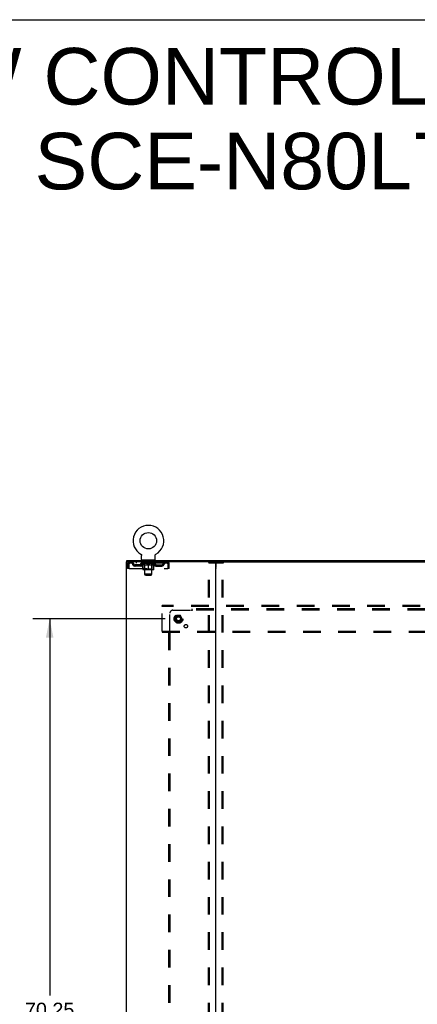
# Model space of a CAD drawing. Header units: inches. Extents: x 0 to 268, y 0 to 174.
# Tile 78 of 79: x 177 to 211, y 91 to 174. Entities that reach past the tile are written whole.
import ezdxf

# ---------------------------------------------------------------- set-up
doc = ezdxf.new("R2010")
doc.units = ezdxf.units.IN
doc.header["$LTSCALE"] = 14.749625
doc.header["$MEASUREMENT"] = 0
doc.linetypes.add('DOT', pattern=[0.2, 0.1, -0.1])
doc.linetypes.add('HIDDEN', pattern=[0.2, 0.1, -0.1])
doc.layers.get('0').update_dxf_attribs({"linetype": 'CONTINUOUS'})
for name, color, linetype in [('DEFAULT_2', 8, 'HIDDEN'), ('DIMENSIONS', 7, 'CONTINUOUS'), ('SUBPANEL', 7, 'CONTINUOUS'), ('WITNESSMARKS', 7, 'CONTINUOUS')]:
    doc.layers.add(name, color=color, linetype=linetype)
doc.styles.get("Standard").update_dxf_attribs({"font": 'arial.ttf'})
doc.dimstyles.new('DIMSTYLE_1', dxfattribs={"dimtxt": 1.183125, "dimasz": 1.5775, "dimexe": 0.09, "dimexo": 0.07, "dimgap": 0.0375, "dimtad": 0, "dimtih": 1, "dimtoh": 1, "dimzin": 4, "dimdsep": 46, "dimtxsty": 'Standard', "dimblk": '_FILLED', "dimblk1": '_FILLED', "dimblk2": '_FILLED', "dimcen": 0.09, "dimadec": 3, "dimazin": 1, "dimtfac": 1, "dimtdec": 3, "dimtofl": 0, "dimtmove": 0, "dimatfit": 3, "dimldrblk": '_FILLED', "dimfxl": 0, "dimtolj": 1, "dimtzin": 4, "dimarcsym": 0})

# ---------------------------------------------------------------- blocks, each defined once
blk = doc.blocks.new('_FILLED')
at = {"color": 0, "linetype": 'ByBlock'}
blk.add_solid([(0, 0), (-1, 0.2), (-1, -0.2)], dxfattribs=at)
blk = doc.blocks.new('*D3')
at = {"layer": 'DIMENSIONS', "color": 2, "linetype": 'Continuous'}
for p, q in [((189.43, 123.383), (178.333, 123.383)), ((179.753, 123.383), (179.753, 91.845)), ((179.753, 53.133), (179.753, 89.478)), ((189.43, 53.133), (178.333, 53.133))]:
    blk.add_line(p, q, dxfattribs=at)
at = {"layer": 'DIMENSIONS', "color": 2, "linetype": 'Continuous', "xscale": 1.5775, "yscale": 1.5775, "zscale": 1.5775}
for p, rotation in [((179.753, 123.383), 90), ((179.753, 53.133), 270)]:
    blk.add_blockref('_FILLED', p, dxfattribs=dict(at, rotation=rotation))
at = {"layer": 'DIMENSIONS', "color": 2, "linetype": 'Continuous', "insert": (179.753, 91.253), "char_height": 1.1831, "width": 4.13434, "attachment_point": 2, "line_spacing_factor": 0.9}
blk.add_mtext('70.25', dxfattribs=at)

msp = doc.modelspace()

# ---------------------------------------------------------------- linework, layer by layer
at = {"color": 7, "linetype": 'Continuous'}
for p, q in [((0, 173.525), (268.175, 173.525)), ((187.379, 128.797), (187.378, 128.797)), ((187.378, 128.797), (187.383, 128.794)), ((187.381, 128.795), (187.38, 128.796)), ((187.383, 128.794), (187.387, 128.791)), ((187.387, 128.791), (187.391, 128.788)), ((187.391, 128.788), (187.395, 128.785)), ((187.395, 128.785), (187.399, 128.782)), ((187.399, 128.782), (187.403, 128.779)), ((187.403, 128.779), (187.407, 128.775)), ((187.407, 128.776), (187.41, 128.772)), ((187.41, 128.772), (187.414, 128.768)), ((187.414, 128.768), (187.417, 128.764)), ((187.417, 128.764), (187.421, 128.76)), ((187.42, 128.761), (187.424, 128.756)), ((187.423, 128.756), (187.426, 128.752)), ((187.426, 128.752), (187.429, 128.748)), ((187.429, 128.748), (187.432, 128.744)), ((187.432, 128.744), (187.434, 128.739)), ((187.434, 128.739), (187.437, 128.735)), ((187.437, 128.735), (187.439, 128.73)), ((187.439, 128.73), (187.441, 128.725)), ((187.441, 128.725), (187.443, 128.721)), ((187.443, 128.721), (187.444, 128.716)), ((187.444, 128.716), (187.446, 128.711)), ((187.446, 128.711), (187.447, 128.706)), ((187.447, 128.706), (187.448, 128.701)), ((187.448, 128.701), (187.449, 128.696)), ((187.449, 128.696), (187.45, 128.691)), ((187.45, 128.691), (187.45, 128.686)), ((187.451, 128.676), (187.451, 128.672)), ((187.451, 128.357), (187.451, 128.672)), ((188.576, 128.357), (188.576, 128.672)), ((188.577, 128.686), (188.578, 128.691)), ((188.577, 128.681), (188.577, 128.686)), ((188.578, 128.696), (188.579, 128.701)), ((188.578, 128.691), (188.578, 128.696)), ((188.579, 128.701), (188.58, 128.706)), ((188.58, 128.706), (188.582, 128.711)), ((188.582, 128.711), (188.583, 128.716)), ((188.583, 128.716), (188.585, 128.721)), ((188.585, 128.721), (188.587, 128.725)), ((188.587, 128.725), (188.589, 128.73)), ((188.589, 128.73), (188.591, 128.735)), ((188.591, 128.735), (188.593, 128.739)), ((188.593, 128.739), (188.596, 128.744)), ((188.596, 128.744), (188.598, 128.748)), ((188.598, 128.748), (188.601, 128.752)), ((188.601, 128.752), (188.604, 128.756)), ((188.604, 128.756), (188.607, 128.761)), ((188.607, 128.76), (188.61, 128.764)), ((188.61, 128.764), (188.614, 128.768)), ((188.614, 128.768), (188.617, 128.772)), ((188.617, 128.772), (188.621, 128.776)), ((188.621, 128.775), (188.624, 128.779)), ((188.624, 128.779), (188.628, 128.782)), ((188.628, 128.782), (188.632, 128.785)), ((188.632, 128.785), (188.636, 128.788)), ((188.636, 128.788), (188.64, 128.791)), ((188.64, 128.791), (188.645, 128.794)), ((188.64, 128.791), (188.642, 128.792)), ((188.645, 128.794), (188.649, 128.797)), ((188.648, 128.796), (188.646, 128.795)), ((188.649, 128.797), (188.649, 128.797)), ((186.212, 128.154), (186.212, 128.258)), ((186.25, 128.154), (186.221, 128.154)), ((187.514, 128.288), (187.514, 128.258)), ((188.514, 128.288), (187.514, 128.288)), ((188.514, 128.288), (188.514, 128.258)), ((193.62, 128.154), (256.45, 128.154))]:
    msp.add_line(p, q, dxfattribs=at)
at = {"color": 3, "linetype": 'Continuous'}
for p, q in [((186.16, 128.154), (186.16, 48.362)), ((186.221, 128.154), (186.16, 128.154)), ((186.212, 128.258), (263.858, 128.258)), ((193.62, 128.154), (186.25, 128.154)), ((193.66, 48.402), (193.66, 128.114))]:
    msp.add_line(p, q, dxfattribs=at)
at = {"color": 7, "linetype": 'Continuous'}
for points in [[(187.45, 128.686), (187.451, 128.681), (187.451, 128.676)], [(188.576, 128.672), (188.576, 128.676), (188.577, 128.681)], [(188.576, 128.672), (188.576, 128.676), (188.577, 128.681)]]:
    msp.add_lwpolyline(points, dxfattribs=at)
msp.add_circle((188.014, 129.916), 0.688, dxfattribs=at)
for centre, radius, start, end in [((188.014, 129.916), 1.288, 299.50527, 240.49473), ((187.52, 128.357), 0.069, 180, 265), ((188.507, 128.357), 0.069, 275, 360), ((193.7, 128.114), 0.04, 90, 180)]:
    msp.add_arc(centre, radius, start, end, dxfattribs=at)
at = {"color": 3, "linetype": 'Continuous'}
msp.add_arc((193.62, 128.114), 0.04, 0, 90, dxfattribs=at)
at = {"layer": 'DEFAULT_2', "color": 8, "linetype": 'HIDDEN'}
for p, q in [((187.386, 128.792), (187.387, 128.791)), ((186.264, 127.987), (186.264, 127.592)), ((186.264, 127.987), (186.368, 127.987)), ((186.368, 127.987), (186.368, 127.592)), ((186.398, 127.592), (186.398, 127.987)), ((186.431, 128.154), (186.431, 128.05)), ((189.597, 128.05), (186.431, 128.05)), ((186.899, 127.799), (186.899, 127.903)), ((187.382, 127.903), (186.899, 127.903)), ((187.382, 127.799), (186.899, 127.799)), ((186.982, 128.154), (186.982, 128.05)), ((187.149, 127.799), (187.149, 127.903)), ((187.38, 128.004), (187.38, 128.05)), ((187.54, 127.892), (187.38, 128.004)), ((188.647, 128.004), (187.38, 128.004)), ((187.39, 128.044), (187.39, 128.05)), ((187.399, 128.04), (187.399, 128.044)), ((187.399, 128.04), (188.629, 128.04)), ((187.408, 128.04), (187.408, 128.044)), ((187.409, 128.04), (187.409, 128.044)), ((187.419, 128.044), (187.419, 128.05)), ((187.435, 128.04), (187.435, 128.044)), ((187.437, 128.04), (187.437, 128.044)), ((187.465, 128.044), (187.465, 128.05)), ((187.48, 128.04), (187.48, 128.044)), ((187.482, 128.04), (187.482, 128.044)), ((187.687, 128.044), (187.485, 128.044)), ((187.529, 128.044), (187.529, 128.05)), ((187.53, 128.04), (187.53, 128.044)), ((187.531, 128.04), (187.531, 128.044)), ((187.534, 128.04), (187.534, 128.044)), ((187.54, 127.892), (187.55, 127.892)), ((187.541, 128.04), (187.541, 128.044)), ((187.541, 128.04), (187.541, 128.044)), ((187.544, 128.04), (187.544, 128.044)), ((187.548, 128.04), (187.548, 128.044)), ((187.55, 127.529), (187.55, 127.935)), ((187.552, 128.04), (187.552, 128.044)), ((187.566, 128.04), (187.566, 128.044)), ((187.576, 128.05), (187.576, 128.154)), ((187.584, 128.04), (187.584, 128.044)), ((187.585, 128.04), (187.585, 128.046)), ((187.605, 128.04), (187.605, 128.044)), ((187.607, 128.044), (187.607, 128.05)), ((187.611, 128.288), (187.611, 128.258)), ((187.616, 128.04), (187.616, 128.044)), ((187.62, 128.04), (187.62, 128.044)), ((187.63, 128.04), (187.63, 128.044)), ((187.641, 128.04), (187.641, 128.048)), ((187.649, 128.198), (187.649, 128.278)), ((187.657, 128.04), (187.657, 128.044)), ((187.719, 128.188), (187.659, 128.188)), ((187.66, 128.04), (187.66, 128.044)), ((187.687, 128.04), (187.687, 128.044)), ((187.754, 128.044), (187.692, 128.044)), ((187.693, 127.892), (187.872, 127.892)), ((187.697, 128.044), (187.697, 128.05)), ((187.701, 127.532), (187.701, 128.001)), ((187.704, 128.04), (187.704, 128.044)), ((187.709, 128.04), (187.709, 128.044)), ((187.714, 127.107), (187.714, 128.178)), ((187.715, 128.04), (187.715, 128.049)), ((187.719, 128.04), (187.719, 128.044)), ((187.73, 128.04), (187.73, 128.044)), ((187.754, 128.04), (187.754, 128.044)), ((187.829, 128.044), (187.77, 128.044)), ((187.79, 128.04), (187.79, 128.044)), ((187.797, 128.044), (187.797, 128.05)), ((187.801, 128.04), (187.801, 128.044)), ((187.803, 128.04), (187.803, 128.05)), ((187.806, 128.04), (187.806, 128.044)), ((187.813, 128.04), (187.813, 128.044)), ((187.829, 128.04), (187.829, 128.044)), ((187.909, 128.044), (187.855, 128.044)), ((187.868, 128.04), (187.868, 128.044)), ((187.899, 128.044), (187.977, 128.048)), ((187.904, 128.044), (187.904, 128.05)), ((187.904, 128.044), (187.904, 128.05)), ((187.904, 128.05), (187.904, 128.05)), ((187.904, 128.04), (187.904, 128.044)), ((187.908, 128.04), (187.908, 128.044)), ((187.909, 128.04), (187.909, 128.044)), ((187.91, 128.04), (187.91, 128.044)), ((187.945, 128.044), (188.009, 128.044)), ((187.95, 128.04), (187.95, 128.044)), ((187.956, 128.044), (187.956, 128.047)), ((187.977, 128.044), (187.977, 128.048)), ((187.993, 128.04), (187.993, 128.044)), ((188.011, 128.044), (188.011, 128.044)), ((188.011, 128.04), (188.011, 128.044)), ((188.011, 128.04), (188.011, 128.044)), ((188.014, 128.044), (188.014, 128.05)), ((188.014, 128.05), (188.128, 128.044)), ((188.014, 127.492), (188.014, 127.936)), ((188.016, 128.04), (188.016, 128.044)), ((188.016, 128.04), (188.016, 128.044)), ((188.016, 128.044), (188.016, 128.044)), ((188.035, 128.04), (188.035, 128.044)), ((188.035, 128.044), (188.083, 128.044)), ((188.077, 128.04), (188.077, 128.044)), ((188.118, 128.04), (188.118, 128.044)), ((188.118, 128.04), (188.118, 128.044)), ((188.118, 128.044), (188.173, 128.044)), ((188.119, 128.04), (188.119, 128.044)), ((188.123, 128.044), (188.123, 128.05)), ((188.123, 128.05), (188.124, 128.05)), ((188.123, 128.04), (188.123, 128.044)), ((188.124, 128.044), (188.124, 128.05)), ((188.155, 127.892), (188.335, 127.892)), ((188.16, 128.04), (188.16, 128.044)), ((188.199, 128.04), (188.199, 128.044)), ((188.199, 128.044), (188.258, 128.044)), ((188.214, 128.04), (188.214, 128.044)), ((188.222, 128.04), (188.222, 128.044)), ((188.224, 128.04), (188.224, 128.05)), ((188.227, 128.04), (188.227, 128.044)), ((188.23, 128.044), (188.23, 128.05)), ((188.238, 128.04), (188.238, 128.044)), ((188.274, 128.04), (188.274, 128.044)), ((188.274, 128.044), (188.336, 128.044)), ((188.298, 128.04), (188.298, 128.044)), ((188.369, 128.188), (188.309, 128.188)), ((188.309, 128.04), (188.309, 128.044)), ((188.313, 128.04), (188.313, 128.049)), ((188.314, 127.107), (188.314, 128.178)), ((188.319, 128.04), (188.319, 128.044)), ((188.324, 128.04), (188.324, 128.044)), ((188.326, 127.532), (188.326, 128.001)), ((188.33, 128.044), (188.33, 128.05)), ((188.341, 128.04), (188.341, 128.044)), ((188.341, 128.044), (188.542, 128.044)), ((188.368, 128.04), (188.368, 128.044)), ((188.371, 128.04), (188.371, 128.044)), ((188.379, 128.198), (188.379, 128.278)), ((188.386, 128.04), (188.386, 128.048)), ((188.398, 128.04), (188.398, 128.044)), ((188.407, 128.04), (188.407, 128.044)), ((188.411, 128.04), (188.411, 128.044)), ((188.417, 128.288), (188.417, 128.258)), ((188.421, 128.044), (188.421, 128.05)), ((188.422, 128.04), (188.422, 128.044)), ((188.443, 128.04), (188.443, 128.046)), ((188.443, 128.04), (188.443, 128.044)), ((188.451, 128.05), (188.451, 128.154)), ((188.461, 128.04), (188.461, 128.044)), ((188.475, 128.04), (188.475, 128.044)), ((188.477, 127.529), (188.477, 127.935)), ((188.477, 127.892), (188.488, 127.892)), ((188.48, 128.04), (188.48, 128.044)), ((188.483, 128.04), (188.483, 128.044)), ((188.487, 128.04), (188.487, 128.044)), ((188.487, 128.04), (188.487, 128.044)), ((188.488, 127.892), (188.647, 128.004)), ((188.494, 128.04), (188.494, 128.044)), ((188.497, 128.04), (188.497, 128.044)), ((188.497, 128.04), (188.497, 128.044)), ((188.499, 128.044), (188.499, 128.05)), ((188.545, 128.04), (188.545, 128.044)), ((188.548, 128.04), (188.548, 128.044)), ((188.562, 128.044), (188.562, 128.05)), ((188.591, 128.04), (188.591, 128.044)), ((188.593, 128.04), (188.593, 128.044)), ((188.609, 128.044), (188.609, 128.05)), ((188.619, 128.04), (188.619, 128.044)), ((188.62, 128.04), (188.62, 128.044)), ((188.629, 128.04), (188.629, 128.044)), ((188.637, 128.044), (188.637, 128.05)), ((188.645, 127.903), (189.128, 127.903)), ((188.645, 127.799), (189.128, 127.799)), ((188.647, 128.004), (188.647, 128.05)), ((188.878, 127.799), (188.878, 127.903)), ((189.045, 128.154), (189.045, 128.05)), ((189.128, 127.799), (189.128, 127.903)), ((189.597, 128.154), (189.597, 128.05)), ((189.599, 128.153), (189.597, 128.154)), ((189.63, 127.987), (189.63, 127.592)), ((189.66, 127.592), (189.66, 127.987)), ((189.764, 127.987), (189.66, 127.987)), ((189.764, 127.592), (189.764, 127.987)), ((193.056, 48.476), (193.056, 128.041)), ((193.077, 128.071), (194.242, 128.071)), ((193.129, 48.476), (193.129, 128.041)), ((194.19, 48.476), (194.19, 128.041)), ((194.264, 48.476), (194.264, 128.041)), ((186.368, 127.592), (186.264, 127.592)), ((186.398, 127.592), (189.63, 127.592)), ((188.44, 127.492), (187.587, 127.492)), ((187.701, 127.532), (187.661, 127.492)), ((188.326, 127.532), (187.701, 127.532)), ((187.783, 127.038), (187.714, 127.107)), ((188.314, 127.107), (187.714, 127.107)), ((187.783, 127.038), (188.245, 127.038)), ((188.245, 127.038), (188.314, 127.107)), ((188.326, 127.532), (188.366, 127.492)), ((189.764, 127.592), (189.66, 127.592)), ((189.16, 124.404), (189.16, 124.508)), ((260.91, 124.508), (189.16, 124.508)), ((189.16, 122.362), (189.16, 124.404)), ((260.91, 124.404), (189.16, 124.404)), ((190.372, 123.656), (190.217, 123.388)), ((190.689, 123.661), (190.38, 123.661)), ((190.852, 123.388), (190.698, 123.656)), ((190.217, 123.378), (190.372, 123.111)), ((190.689, 123.106), (190.38, 123.106)), ((190.698, 123.111), (190.852, 123.378)), ((189.16, 122.362), (189.16, 122.258)), ((189.16, 122.362), (260.91, 122.362)), ((189.16, 122.258), (260.91, 122.258))]:
    msp.add_line(p, q, dxfattribs=at)
for points in [[(186.431, 128.154), (186.428, 128.153), (186.426, 128.15), (186.424, 128.145), (186.421, 128.138), (186.419, 128.129), (186.417, 128.118), (186.414, 128.106), (186.412, 128.092), (186.41, 128.076), (186.407, 128.06), (186.405, 128.043), (186.402, 128.025), (186.4, 128.006), (186.398, 127.987)], [(186.431, 128.05), (186.428, 128.05), (186.426, 128.049), (186.424, 128.047), (186.421, 128.044), (186.419, 128.041), (186.417, 128.037), (186.414, 128.032), (186.412, 128.027), (186.41, 128.021), (186.407, 128.015), (186.405, 128.008), (186.402, 128.001), (186.4, 127.994), (186.398, 127.987)], [(187.55, 127.935), (187.575, 127.925), (187.599, 127.917), (187.623, 127.909), (187.646, 127.902), (187.669, 127.897), (187.693, 127.892)], [(187.7, 127.892), (187.675, 127.897), (187.651, 127.902), (187.626, 127.909), (187.601, 127.917), (187.576, 127.926), (187.55, 127.935)], [(188.014, 127.936), (187.988, 127.926), (187.962, 127.917), (187.937, 127.909), (187.912, 127.902), (187.887, 127.897), (187.863, 127.892)], [(187.872, 127.892), (187.896, 127.897), (187.919, 127.902), (187.942, 127.909), (187.966, 127.916), (187.99, 127.925), (188.014, 127.934)], [(188.165, 127.892), (188.14, 127.897), (188.115, 127.902), (188.09, 127.909), (188.065, 127.917), (188.039, 127.926), (188.014, 127.936)], [(188.014, 127.934), (188.038, 127.925), (188.062, 127.916), (188.085, 127.909), (188.109, 127.902), (188.132, 127.897), (188.155, 127.892)], [(188.477, 127.935), (188.451, 127.926), (188.426, 127.917), (188.401, 127.909), (188.376, 127.902), (188.352, 127.897), (188.327, 127.892)], [(188.335, 127.892), (188.358, 127.897), (188.382, 127.902), (188.405, 127.909), (188.429, 127.917), (188.453, 127.925), (188.477, 127.935)], [(189.606, 128.044), (189.604, 128.047), (189.601, 128.049), (189.599, 128.05), (189.597, 128.05)], [(189.599, 128.153), (189.601, 128.15), (189.604, 128.145), (189.606, 128.138), (189.609, 128.129), (189.611, 128.118), (189.613, 128.106), (189.616, 128.092), (189.618, 128.076), (189.62, 128.06), (189.623, 128.043), (189.625, 128.025), (189.627, 128.006), (189.63, 127.987)], [(189.606, 128.044), (189.609, 128.041), (189.611, 128.037), (189.613, 128.032), (189.616, 128.027), (189.618, 128.021), (189.62, 128.015), (189.623, 128.008), (189.625, 128.001), (189.627, 127.994), (189.63, 127.987)], [(193.056, 128.041), (193.057, 128.049), (193.059, 128.056), (193.062, 128.062), (193.066, 128.067), (193.071, 128.07), (193.077, 128.071)], [(193.151, 128.071), (193.145, 128.07), (193.14, 128.067), (193.136, 128.062), (193.132, 128.056), (193.13, 128.049), (193.129, 128.041)], [(194.19, 128.041), (194.189, 128.049), (194.187, 128.056), (194.184, 128.062), (194.179, 128.067), (194.175, 128.07), (194.169, 128.071)], [(194.242, 128.071), (194.248, 128.07), (194.253, 128.067), (194.257, 128.062), (194.261, 128.056), (194.263, 128.049), (194.264, 128.041)]]:
    msp.add_lwpolyline(points, dxfattribs=at)
for radius in [0.372, 0.356, 0.312, 0.204, 0.188, 0.183, 0.165]:
    msp.add_circle((190.535, 123.383), radius, dxfattribs=at)
at = {"layer": 'DEFAULT_2', "color": 8, "linetype": 'DOT'}
msp.add_circle((190.535, 123.383), 0.17, dxfattribs=at)
at = {"layer": 'DEFAULT_2', "color": 8, "linetype": 'HIDDEN'}
for centre, radius, start, end in [((186.431, 127.987), 0.167, 90, 180), ((186.431, 127.987), 0.063, 90, 180), ((186.61, 127.987), 0.167, 8.07163, 90), ((186.611, 127.988), 0.0625, 7.98631, 90), ((186.899, 128.028), 0.229, 187.98631, 270), ((186.899, 128.028), 0.125, 188.07163, 270), ((187.382, 128.028), 0.125, 270, 351.92837), ((187.382, 128.028), 0.229, 270, 352.01369), ((187.671, 127.987), 0.167, 90, 171.92837), ((187.52, 128.357), 0.069, 265, 270), ((187.671, 127.988), 0.0625, 90, 172.01369), ((187.639, 128.278), 0.01, 0, 90), ((187.659, 128.198), 0.01, 180, 270), ((187.661, 128.001), 0.0398, 0, 90), ((187.704, 128.178), 0.01, 0, 90), ((188.324, 128.178), 0.01, 90, 180), ((188.366, 128.001), 0.0398, 90, 180), ((188.356, 127.987), 0.167, 8.07163, 90), ((188.357, 127.988), 0.0625, 7.98631, 90), ((188.369, 128.198), 0.01, 270, 360), ((188.389, 128.278), 0.01, 90, 180), ((188.645, 128.028), 0.229, 187.98631, 270), ((188.507, 128.357), 0.069, 270, 275), ((188.645, 128.028), 0.125, 188.07163, 270), ((189.128, 128.028), 0.125, 270, 351.92837), ((189.128, 128.028), 0.229, 270, 352.01369), ((189.417, 127.987), 0.167, 90, 171.92837), ((189.417, 127.988), 0.0625, 90, 172.01369), ((189.597, 127.987), 0.167, 0, 90), ((189.597, 127.987), 0.063, 0, 90), ((187.587, 127.529), 0.0371, 180, 270), ((188.44, 127.529), 0.0371, 270, 360), ((190.38, 123.651), 0.01, 90.01235, 149.98915), ((190.689, 123.651), 0.01, 30.01204, 89.98872), ((190.226, 123.383), 0.01, 150.01268, 209.98829), ((190.38, 123.116), 0.01, 210.01204, 269.98872), ((190.689, 123.116), 0.01, 270.01235, 329.98915), ((190.844, 123.383), 0.01, 330.01268, 29.98829)]:
    msp.add_arc(centre, radius, start, end, dxfattribs=at)
for centre, major_axis, ratio, start_param, end_param in [((188.014, 128.05), (0.633, 0.007), 0.05963, 2.96643, 3.140963), ((187.361, 128.039), (0.198, 0), 0.060556, 0.430652, 1.470503), ((188.014, 128.05), (0.633, 0), 0.060556, -3.141593, -2.96706), ((187.361, 128.032), (0.198, 0.002), 0.05963, 1.376596, 1.469874), ((188.014, 128.05), (0.633, 0.013), 0.05688, 2.791345, 2.965878), ((187.336, 128.039), (0.198, 0.002), 0.05963, 0.25549, 1.295341), ((187.405, 128.039), (0.198, -0.002), 0.05963, 0.605815, 1.645666), ((188.014, 128.05), (0.633, -0.007), 0.05963, -2.96643, -2.791898), ((187.405, 128.032), (0.198, 0), 0.060556, 1.551758, 1.645036), ((187.336, 128.032), (0.198, 0.004), 0.05688, 1.20151, 1.294789), ((187.406, 128.034), (0.164, 0.002), 0.05963, 1.065228, 1.614276), ((187.386, 128.034), (0.164, 0.003), 0.05688, 0.890143, 1.43919), ((187.444, 128.034), (0.164, 0), 0.060556, 1.240391, 1.789438), ((188.014, 128.05), (0.633, 0.019), 0.052395, 2.616403, 2.790936), ((187.333, 128.039), (0.198, 0.004), 0.05688, 0.080405, 1.120256), ((187.467, 128.039), (0.198, -0.004), 0.05688, 0.7809, 1.820751), ((188.014, 128.05), (0.633, -0.013), 0.05688, -2.791345, -2.616812), ((187.467, 128.032), (0.198, -0.002), 0.05963, 1.72692, 1.820198), ((187.333, 128.032), (0.198, 0.006), 0.052395, 1.026568, 1.119847), ((187.386, 128.034), (0.164, 0.005), 0.052395, 0.715201, 1.264248), ((187.5, 128.034), (0.164, -0.002), 0.05963, 1.415553, 1.9646), ((188.014, 128.05), (0.633, 0.025), 0.046319, 2.441654, 2.616187), ((187.547, 128.039), (0.198, -0.006), 0.052395, 0.955842, 1.995693), ((188.014, 128.05), (0.633, -0.019), 0.052395, -2.616403, -2.44187), ((187.35, 128.039), (0.198, 0.006), 0.052395, -0.094537, 0.945314), ((187.547, 128.032), (0.198, -0.004), 0.05688, 1.902006, 1.995284), ((187.35, 128.032), (0.198, 0.008), 0.046319, 0.851819, 0.945098), ((187.404, 128.034), (0.164, 0.006), 0.046319, 0.540452, 1.089499), ((187.571, 128.034), (0.164, -0.003), 0.05688, 1.590638, 2.139686), ((188.014, 128.05), (0.633, 0.029), 0.038841, 2.267123, 2.441656), ((187.64, 128.039), (0.198, -0.008), 0.046319, 1.130591, 2.170442), ((187.387, 128.039), (0.198, 0.008), 0.046319, -0.269286, 0.770565), ((188.014, 128.05), (0.633, -0.025), 0.046319, -2.441654, -2.267121), ((187.64, 128.032), (0.198, -0.006), 0.052395, 2.076947, 2.170226), ((187.387, 128.032), (0.198, 0.009), 0.038841, 0.677289, 0.770567), ((187.441, 128.034), (0.164, 0.008), 0.038841, 0.365921, 0.914969), ((187.655, 128.034), (0.164, -0.005), 0.052395, 1.76558, 2.314627), ((188.014, 128.05), (0.633, 0.033), 0.030195, 2.09281, 2.267343), ((187.745, 128.039), (0.198, -0.009), 0.038841, 1.305122, 2.344973), ((187.443, 128.039), (0.198, 0.009), 0.038841, -0.443817, 0.596034), ((188.014, 128.05), (0.633, -0.029), 0.038841, -2.267123, -2.092591), ((187.745, 128.032), (0.198, -0.008), 0.046319, 2.251696, 2.344975), ((187.443, 128.032), (0.198, 0.01), 0.030195, 0.502975, 0.596254), ((187.495, 128.034), (0.164, 0.009), 0.030195, 0.191608, 0.740655), ((187.751, 128.034), (0.164, -0.006), 0.046319, 1.940329, 2.489376), ((187.516, 128.039), (0.198, 0.01), 0.030195, -0.61813, 0.421721), ((188.014, 128.05), (0.633, 0.036), 0.020645, 1.918687, 2.09322), ((187.858, 128.039), (0.198, -0.01), 0.030195, 1.479435, 2.519286), ((188.014, 128.05), (0.633, -0.033), 0.030195, -2.09281, -1.918277), ((187.858, 128.032), (0.198, -0.009), 0.038841, 2.426227, 2.519505), ((187.516, 128.032), (0.198, 0.011), 0.020645, 0.328852, 0.422131), ((187.565, 128.034), (0.164, 0.009), 0.020645, 0.017485, 0.566532), ((187.854, 128.034), (0.164, -0.008), 0.038841, 2.11486, 2.663907), ((187.605, 128.039), (0.198, 0.011), 0.020645, -0.792253, 0.247598), ((188.014, 128.05), (0.633, 0.038), 0.010478, 1.744704, 1.919237), ((187.976, 128.039), (0.198, -0.011), 0.020645, 1.653558, 2.693409), ((188.014, 128.05), (0.633, -0.036), 0.020645, -1.918687, -1.744154), ((187.976, 128.032), (0.198, -0.01), 0.030195, 2.60054, 2.693819), ((187.605, 128.032), (0.198, 0.012), 0.010478, 0.154869, 0.248148), ((187.649, 128.034), (0.164, 0.01), 0.010478, 6.126688, 6.675735), ((187.963, 128.034), (0.164, -0.009), 0.030195, 2.289173, 2.83822), ((187.706, 128.039), (0.198, 0.012), 0.010478, -0.966236, -0.000846), ((188.094, 128.039), (0.198, -0.012), 0.010478, 1.827541, 2.867392), ((188.014, 128.05), (0.633, -0.038), 0.010478, -1.744704, -1.570171), ((188.094, 128.032), (0.198, -0.011), 0.020645, 2.774664, 2.867942), ((188.072, 128.034), (0.164, -0.009), 0.020645, 2.463296, 3.012344), ((187.933, 128.039), (0.198, 0.012), 0.010478, 0.274201, 1.314052), ((187.847, 128.034), (0.164, 0.01), 0.010478, -0.000298, 0.504314), ((187.817, 128.032), (0.198, 0.012), 0.010478, 0.192946, 0.399283), ((188.014, 128.05), (0.633, 0.038), 0.010478, -1.578586, -1.396888), ((188.211, 128.032), (0.198, -0.012), 0.010478, 2.948646, 3.041925), ((188.181, 128.034), (0.164, -0.01), 0.010478, 2.637279, 3.142076), ((188.052, 128.039), (0.198, 0.011), 0.020645, 0.448184, 1.488034), ((187.955, 128.034), (0.164, 0.009), 0.020645, 0.129249, 0.678296), ((187.933, 128.032), (0.198, 0.011), 0.020645, 0.273651, 0.366929), ((188.321, 128.039), (0.198, -0.012), 0.010478, -3.140747, -2.175357), ((188.014, 128.05), (0.633, 0.036), 0.020645, -1.397439, -1.222906), ((188.014, 128.05), (0.633, -0.038), 0.010478, 1.222355, 1.396888), ((188.17, 128.039), (0.198, 0.01), 0.030195, 0.622307, 1.662158), ((188.065, 128.034), (0.164, 0.009), 0.030195, 0.303372, 0.852419), ((188.378, 128.034), (0.164, -0.01), 0.010478, 2.749043, 3.29809), ((188.422, 128.039), (0.198, -0.011), 0.020645, 2.893995, 3.933846), ((188.052, 128.032), (0.198, 0.01), 0.030195, 0.447774, 0.541052), ((188.422, 128.032), (0.198, -0.012), 0.010478, 2.893445, 2.986723), ((188.014, 128.05), (0.633, 0.033), 0.030195, -1.223315, -1.048783), ((188.014, 128.05), (0.633, -0.036), 0.020645, 1.048373, 1.222906), ((188.283, 128.039), (0.198, 0.009), 0.038841, 0.79662, 1.836471), ((188.173, 128.034), (0.164, 0.008), 0.038841, 0.477686, 1.026733), ((188.462, 128.034), (0.164, -0.009), 0.020645, 2.57506, 3.124108), ((188.511, 128.039), (0.198, -0.01), 0.030195, 2.719872, 3.759723), ((188.387, 128.039), (0.198, 0.008), 0.046319, 0.971151, 2.011002), ((188.17, 128.032), (0.198, 0.009), 0.038841, 0.622087, 0.715366), ((188.511, 128.032), (0.198, -0.011), 0.020645, 2.719462, 2.812741), ((188.014, 128.05), (0.633, 0.029), 0.038841, -1.049002, -0.874469), ((188.014, 128.05), (0.633, -0.033), 0.030195, 0.87425, 1.048783), ((188.277, 128.034), (0.164, 0.006), 0.046319, 0.652216, 1.201263), ((188.481, 128.039), (0.198, 0.006), 0.052395, 1.1459, 2.185751), ((188.532, 128.034), (0.164, -0.009), 0.030195, 2.400937, 2.949985), ((188.585, 128.039), (0.198, -0.009), 0.038841, 2.545558, 3.585409), ((188.372, 128.034), (0.164, 0.005), 0.052395, 0.826965, 1.376012), ((188.283, 128.032), (0.198, 0.008), 0.046319, 0.796618, 0.889896), ((188.585, 128.032), (0.198, -0.01), 0.030195, 2.545339, 2.638617), ((188.56, 128.039), (0.198, 0.004), 0.05688, 1.320842, 2.360692), ((188.014, 128.05), (0.633, 0.025), 0.046319, -0.874471, -0.699939), ((188.014, 128.05), (0.633, -0.029), 0.038841, 0.699936, 0.874469), ((188.641, 128.039), (0.198, -0.008), 0.046319, 2.371028, 3.410879), ((188.587, 128.034), (0.164, -0.008), 0.038841, 2.226624, 2.775671), ((188.623, 128.039), (0.198, 0.002), 0.05963, 1.495927, 2.535778), ((188.457, 128.034), (0.164, 0.003), 0.05688, 1.001907, 1.550954), ((188.678, 128.039), (0.198, -0.006), 0.052395, 2.196279, 3.23613), ((188.387, 128.032), (0.198, 0.006), 0.052395, 0.971367, 1.064645), ((188.623, 128.034), (0.164, -0.006), 0.046319, 2.052093, 2.601141), ((188.667, 128.039), (0.198, 0), 0.060556, 1.671089, 2.71094), ((188.641, 128.032), (0.198, -0.009), 0.038841, 2.371026, 2.464304), ((188.695, 128.039), (0.198, -0.004), 0.05688, 2.021337, 3.061188), ((188.014, 128.05), (0.633, 0.019), 0.052395, -0.699723, -0.52519), ((188.014, 128.05), (0.633, -0.025), 0.046319, 0.525406, 0.699939), ((188.691, 128.039), (0.198, -0.002), 0.05963, 1.846251, 2.886102), ((188.528, 128.034), (0.164, 0.002), 0.05963, 1.176993, 1.72604), ((188.642, 128.034), (0.164, -0.005), 0.052395, 1.877344, 2.426392), ((188.583, 128.034), (0.164, 0), 0.060556, 1.352155, 1.901202), ((188.641, 128.034), (0.164, -0.003), 0.05688, 1.702402, 2.25145), ((188.621, 128.034), (0.164, -0.002), 0.05963, 1.527317, 2.076364), ((188.481, 128.032), (0.198, 0.004), 0.05688, 1.146309, 1.239587), ((188.678, 128.032), (0.198, -0.008), 0.046319, 2.196495, 2.289773), ((188.014, 128.05), (0.633, 0.013), 0.05688, -0.524781, -0.350248), ((188.014, 128.05), (0.633, -0.019), 0.052395, 0.350657, 0.52519), ((188.56, 128.032), (0.198, 0.002), 0.05963, 1.321394, 1.414673), ((188.695, 128.032), (0.198, -0.006), 0.052395, 2.021746, 2.115024), ((188.014, 128.05), (0.633, 0.007), 0.05963, -0.349695, -0.175162), ((188.014, 128.05), (0.633, -0.013), 0.05688, 0.175715, 0.350248), ((188.623, 128.032), (0.198, 0), 0.060556, 1.496556, 1.589835), ((188.691, 128.032), (0.198, -0.004), 0.05688, 1.846804, 1.940083), ((188.667, 128.032), (0.198, -0.002), 0.05963, 1.671719, 1.764997), ((188.014, 128.05), (0.633, 0), 0.060556, -0.174533, 0), ((188.014, 128.05), (0.633, -0.007), 0.05963, 0.000629, 0.175162)]:
    msp.add_ellipse(centre, major_axis=major_axis, ratio=ratio, start_param=start_param, end_param=end_param, dxfattribs=at)
at = {"layer": 'SUBPANEL', "color": 8, "linetype": 'HIDDEN'}
for p, q in [((189.816, 122.263), (189.816, 123.852)), ((190.066, 124.102), (191.656, 124.102)), ((191.674, 124.121), (191.667, 124.114)), ((191.691, 124.061), (191.691, 124.227)), ((258.378, 124.227), (191.691, 124.227)), ((258.378, 124.102), (191.691, 124.102)), ((195.816, 124.102), (195.816, 124.227)), ((189.691, 122.227), (189.691, 54.29)), ((189.691, 122.227), (189.857, 122.227)), ((189.816, 122.227), (189.816, 54.29)), ((189.816, 118.102), (189.691, 118.102))]:
    msp.add_line(p, q, dxfattribs=at)
for points in [[(191.667, 124.114), (191.665, 124.112), (191.663, 124.11), (191.661, 124.108), (191.659, 124.106), (191.657, 124.104), (191.656, 124.102)], [(191.665, 124.088), (191.664, 124.091), (191.662, 124.094), (191.66, 124.096), (191.659, 124.098), (191.657, 124.1), (191.656, 124.102)], [(191.691, 124.061), (191.689, 124.062), (191.687, 124.063), (191.685, 124.064), (191.684, 124.065), (191.682, 124.066), (191.68, 124.068), (191.679, 124.069), (191.677, 124.071), (191.675, 124.073), (191.674, 124.075), (191.673, 124.077), (191.671, 124.079), (191.67, 124.081), (191.668, 124.083), (191.665, 124.088)], [(191.691, 124.141), (191.689, 124.138), (191.687, 124.136), (191.686, 124.134), (191.684, 124.132), (191.682, 124.13), (191.681, 124.128), (191.679, 124.126), (191.677, 124.124), (191.676, 124.123), (191.674, 124.121)], [(189.777, 122.227), (189.78, 122.229), (189.782, 122.231), (189.784, 122.232), (189.787, 122.234), (189.789, 122.236), (189.79, 122.238), (189.792, 122.239), (189.794, 122.241), (189.796, 122.243), (189.797, 122.244), (189.802, 122.249)], [(189.802, 122.249), (189.804, 122.251), (189.806, 122.253), (189.808, 122.255), (189.81, 122.257), (189.812, 122.259), (189.814, 122.261), (189.816, 122.263)], [(189.835, 122.25), (189.83, 122.253), (189.827, 122.255), (189.825, 122.256), (189.822, 122.258), (189.82, 122.259), (189.818, 122.261), (189.816, 122.263)], [(189.857, 122.227), (189.856, 122.229), (189.855, 122.231), (189.854, 122.233), (189.853, 122.235), (189.852, 122.236), (189.851, 122.238), (189.849, 122.24), (189.847, 122.241), (189.845, 122.243), (189.844, 122.244), (189.842, 122.246), (189.839, 122.247), (189.837, 122.249), (189.835, 122.25)]]:
    msp.add_lwpolyline(points, dxfattribs=at)
for centre, radius in [((190.535, 123.383), 0.25), ((191.153, 122.765), 0.141)]:
    msp.add_circle(centre, radius, dxfattribs=at)
msp.add_arc((190.066, 123.852), 0.25, 90, 180, dxfattribs=at)
at = {"layer": 'WITNESSMARKS', "color": 40, "linetype": 'Continuous'}
for p, q in [((193.597, 128.029), (193.722, 128.029)), ((193.597, 127.967), (193.722, 127.967)), ((193.597, 127.904), (193.722, 127.904)), ((193.597, 127.842), (193.722, 127.842)), ((193.597, 127.779), (193.722, 127.779)), ((193.597, 127.654), (193.722, 127.654))]:
    msp.add_line(p, q, dxfattribs=at)

# ---------------------------------------------------------------- texts
at = {"layer": 'DIMENSIONS', "color": 2, "linetype": 'Continuous', "insert": (206.046, 171.158), "char_height": 4.7325, "width": 119.52641, "attachment_point": 2, "line_spacing_factor": 0.9}
msp.add_mtext('SAGINAW CONTROL & ENGINEERING\\PSCE-N80L7824SS', dxfattribs=at)

# ---------------------------------------------------------------- dimensions: what is measured, and where the dimension line sits
at = {"layer": 'DIMENSIONS', "color": 2, "linetype": 'Continuous'}
dim = msp.add_linear_dim(base=(179.753, 123.383), p1=(189.5, 53.133), p2=(189.5, 123.383), angle=90, dimstyle='DIMSTYLE_1', dxfattribs=at)
dim.commit()
dim.dimension.update_dxf_attribs({"geometry": '*D3', "text_midpoint": (179.757, 90.655), "dimtype": 160})

doc.saveas('drawing.dxf')
